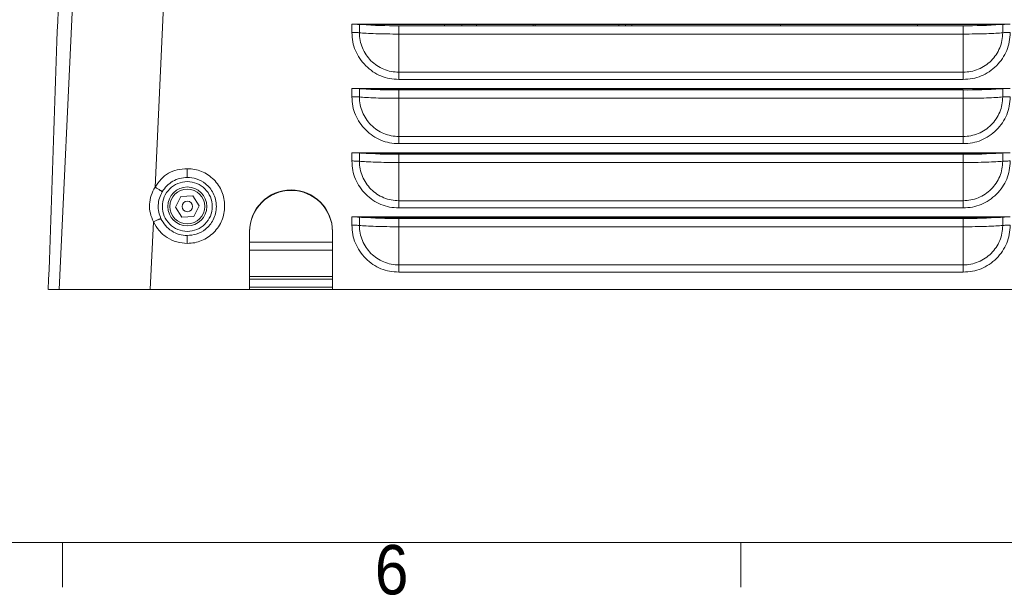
# Model space of a CAD drawing. Header units: millimetres. Extents: x 5 to 273, y 7 to 200.
# Tile 2 of 11: x 72 to 119, y 7 to 35. Entities that reach past the tile are written whole.
import ezdxf

# ---------------------------------------------------------------- set-up
doc = ezdxf.new("R2010")
doc.units = ezdxf.units.MM
doc.styles.add('SLDTEXTSTYLE0', font='GOTHIC.TTF', dxfattribs={"width": 0.913})

msp = doc.modelspace()

# ---------------------------------------------------------------- linework, layer by layer
at = {"color": 7, "linetype": 'Continuous', "lineweight": 15}
for p, q in [((74.5679, 42.1919), (73.6281, 22.1518)), ((78.2462, 27.0799), (78.9488, 42.2011)), ((87.7381, 34.9343), (119.4636, 34.9343)), ((87.7381, 34.5348), (87.7381, 34.9343)), ((88.096, 34.9227), (88.096, 34.5232)), ((88.1961, 34.9133), (119.0056, 34.9133)), ((90.0008, 34.4616), (90.0008, 34.861)), ((90.0008, 34.861), (117.2008, 34.861)), ((92.2008, 34.9133), (92.2008, 34.861)), ((96.5608, 34.9133), (96.5608, 34.861)), ((100.6008, 34.861), (100.6008, 34.9133)), ((100.9208, 34.861), (100.9208, 34.9133)), ((101.2208, 34.9133), (101.2208, 34.861)), ((108.4008, 34.9133), (108.4008, 34.861)), ((115.0008, 34.9133), (115.0008, 34.861)), ((117.2008, 34.861), (117.2008, 34.4616)), ((119.1056, 34.5232), (119.1056, 34.9227)), ((117.2008, 34.4616), (90.0008, 34.4616)), ((90.0008, 32.6211), (117.2008, 32.6211)), ((117.2008, 32.2752), (90.0008, 32.2752)), ((87.7381, 31.8385), (119.4636, 31.8385)), ((87.7381, 31.4391), (87.7381, 31.8385)), ((88.096, 31.8269), (88.096, 31.4275)), ((88.1961, 31.8176), (119.0056, 31.8176)), ((92.6608, 31.7653), (92.6472, 31.8176)), ((94.7608, 31.8176), (94.7608, 31.7653)), ((112.8808, 31.8176), (112.8808, 31.7653)), ((114.2008, 31.7653), (114.2008, 31.8176)), ((115.6702, 31.7653), (115.672, 31.8176)), ((119.1056, 31.4275), (119.1056, 31.8269)), ((90.0008, 31.3658), (90.0008, 31.7653)), ((90.0008, 31.7653), (117.2008, 31.7653)), ((117.2008, 31.3658), (90.0008, 31.3658)), ((117.2008, 31.7653), (117.2008, 31.3658)), ((90.0008, 29.5253), (117.2008, 29.5253)), ((117.2008, 29.1794), (90.0008, 29.1794)), ((87.7381, 28.7428), (119.4636, 28.7428)), ((87.7381, 28.3433), (87.7381, 28.7428)), ((88.096, 28.7312), (88.096, 28.3317)), ((88.1961, 28.7218), (119.0056, 28.7218)), ((90.0008, 28.2701), (90.0008, 28.6695)), ((90.0008, 28.6695), (117.2008, 28.6695)), ((93.4643, 28.6695), (93.4507, 28.7218)), ((94.7608, 28.7218), (94.7608, 28.6695)), ((112.8808, 28.7218), (112.8808, 28.6695)), ((115.5621, 28.6695), (115.5639, 28.7218)), ((117.2008, 28.6695), (117.2008, 28.2701)), ((119.1056, 28.3317), (119.1056, 28.7312)), ((117.2008, 28.2701), (90.0008, 28.2701)), ((79.4889, 26.6377), (79.2241, 26.1246)), ((80.0656, 26.6649), (79.4889, 26.6377)), ((80.3775, 26.179), (80.0656, 26.6649)), ((79.2241, 26.1246), (79.5361, 25.6388)), ((80.1128, 25.666), (80.3775, 26.179)), ((90.0008, 26.4296), (117.2008, 26.4296)), ((79.5361, 25.6388), (80.1128, 25.666)), ((87.7381, 25.647), (119.4636, 25.647)), ((87.7381, 25.2476), (87.7381, 25.647)), ((88.096, 25.6354), (88.096, 25.236)), ((117.2008, 26.0837), (90.0008, 26.0837)), ((119.1056, 25.236), (119.1056, 25.6354)), ((78.0163, 22.1518), (78.1685, 25.4141)), ((88.1961, 25.6261), (119.0056, 25.6261)), ((90.0008, 25.1743), (90.0008, 25.5738)), ((90.0008, 25.5738), (117.2008, 25.5738)), ((117.2008, 25.1743), (90.0008, 25.1743)), ((94.2677, 25.5738), (94.2541, 25.6261)), ((94.7608, 25.6261), (94.7608, 25.5738)), ((112.8808, 25.6261), (112.8808, 25.5738)), ((115.454, 25.5738), (115.4558, 25.6261)), ((117.2008, 25.5738), (117.2008, 25.1743)), ((82.8008, 22.1518), (82.8008, 24.948)), ((86.8008, 24.948), (86.8008, 22.1518)), ((82.8008, 24.0518), (86.8008, 24.0518)), ((90.0008, 23.3338), (117.2008, 23.3338)), ((117.2008, 22.9879), (90.0008, 22.9879)), ((82.8008, 22.6518), (86.8008, 22.6518)), ((78.0163, 22.1518), (82.8008, 22.1518)), ((82.8008, 22.1518), (86.8008, 22.1518)), ((86.8008, 22.1518), (124.3854, 22.1518))]:
    msp.add_line(p, q, dxfattribs=at)
at = {"color": 8, "linetype": 'Continuous', "lineweight": 15}
for p, q in [((93.0488, 34.861), (93.0253, 34.9133)), ((93.722, 34.9133), (93.7488, 34.861)), ((96.4693, 34.861), (96.4693, 34.9133)), ((94.3483, 31.7653), (94.3277, 31.8176)), ((95.1608, 31.8176), (95.1608, 31.7653)), ((112.4808, 31.8176), (112.4808, 31.7653)), ((116.0718, 31.8176), (116.07, 31.7653)), ((95.1608, 28.7218), (95.1608, 28.6695)), ((112.4808, 28.7218), (112.4808, 28.6695)), ((115.9637, 28.7218), (115.9618, 28.6695)), ((95.1608, 25.6261), (95.1608, 25.5738)), ((112.4808, 25.6261), (112.4808, 25.5738)), ((115.8556, 25.6261), (115.8537, 25.5738)), ((82.8008, 24.4379), (86.8008, 24.4379)), ((82.8008, 22.7791), (86.8008, 22.7791)), ((86.8008, 22.2658), (82.8008, 22.2658))]:
    msp.add_line(p, q, dxfattribs=at)
at = {"color": 7, "linetype": 'Continuous', "lineweight": 0}
for p, q in [((270.0001, 9.9587), (8.3801, 9.9587)), ((73.7851, 9.9587), (73.7851, 7.8048)), ((106.4876, 9.9587), (106.4876, 7.8048))]:
    msp.add_line(p, q, dxfattribs=at)
at = {"color": 7, "linetype": 'Continuous', "lineweight": 15}
for radius in [0.94, 0.84, 0.254]:
    msp.add_circle((79.8008, 26.1518), radius, dxfattribs=at)
for centre, radius, start, end in [((87.7817, 30.7483), 4.1862, 85.69385, 90.59705), ((88.5913, 39.6852), 4.7882, 264.06317, 265.26547), ((89.8179, 59.6944), 24.8341, 266.25566, 270.42215), ((117.3838, 59.6943), 24.834, 269.57784, 273.74435), ((118.6102, 39.6869), 4.7899, 274.73466, 275.93654), ((119.42, 30.7483), 4.1862, 89.40296, 94.30616), ((87.7817, 27.6523), 4.1864, 85.69384, 90.59682), ((88.5933, 36.6104), 4.8092, 264.06581, 265.26283), ((89.8178, 56.5979), 24.8333, 266.25564, 270.42226), ((117.3839, 56.5978), 24.8333, 269.57773, 273.74437), ((118.6083, 36.6122), 4.811, 274.7373, 275.9339), ((119.42, 27.6524), 4.1864, 89.40318, 94.30617), ((87.7817, 24.5563), 4.1867, 85.694, 90.59666), ((88.5925, 33.5062), 4.8008, 264.06433, 265.26346), ((89.8178, 53.5032), 24.8343, 266.25572, 270.42218), ((117.3838, 53.5031), 24.8342, 269.57781, 273.74428), ((118.609, 33.508), 4.8025, 274.73667, 275.93538), ((119.42, 24.5563), 4.1867, 89.40335, 94.30601), ((84.8008, 24.9458), 2, 0.06138, 179.93862), ((84.8008, 24.9249), 2, 0.06138, 179.93862), ((87.7817, 21.4605), 4.1868, 85.69405, 90.59661), ((88.5929, 30.4147), 4.805, 264.06507, 265.26315), ((118.6086, 30.4164), 4.8068, 274.73698, 275.93464), ((119.42, 21.4605), 4.1868, 89.4034, 94.30596), ((89.8178, 50.4066), 24.8335, 266.25566, 270.42225), ((117.3839, 50.4065), 24.8334, 269.57774, 273.74435)]:
    msp.add_arc(centre, radius, start, end, dxfattribs=at)
for points, knots in [([(74.0291, 48.7306), (73.8979, 44.9739), (73.5885, 36.1143), (73.2792, 27.2547), (73.101, 22.1518)], [0, 0, 0, 0, 0.424022, 1, 1, 1, 1]), ([(90.0008, 32.2752), (89.8495, 32.2828), (89.5529, 32.2976), (89.1268, 32.4275), (88.7364, 32.6382), (88.3923, 32.9273), (88.1023, 33.2706), (87.8909, 33.6605), (87.7606, 34.0866), (87.7457, 34.3834), (87.7381, 34.5348)], [0, 0, 0, 0, 0.1274828, 0.2498886, 0.3722846, 0.4997395, 0.6271951, 0.7496585, 0.8722306, 1, 1, 1, 1]), ([(88.096, 34.5232), (88.0769, 34.5249), (88.0386, 34.5282), (87.9509, 34.5319), (87.849, 34.5344), (87.7751, 34.5347), (87.7381, 34.5348)], [0, 0, 0, 0, 0.2499982, 0.4999999, 0.7500011, 1, 1, 1, 1]), ([(90.0008, 32.6211), (89.8763, 32.6282), (89.6272, 32.6423), (89.2677, 32.7552), (88.9363, 32.9308), (88.6458, 33.1691), (88.407, 33.4591), (88.2307, 33.7902), (88.1174, 34.1495), (88.1032, 34.3987), (88.096, 34.5232)], [0, 0, 0, 0, 0.1248365, 0.2498149, 0.3747649, 0.4997524, 0.6247825, 0.7498516, 0.8749289, 1, 1, 1, 1]), ([(88.096, 34.5232), (88.1979, 34.5144), (88.4017, 34.4967), (88.8682, 34.4772), (89.4107, 34.464), (89.8041, 34.4624), (90.0008, 34.4616)], [0, 0, 0, 0, 0.2500002, 0.5000003, 0.75, 1, 1, 1, 1]), ([(90.0008, 32.6211), (90.0008, 32.714), (90.0008, 32.8998), (90.0008, 33.3461), (90.0008, 33.8747), (90.0008, 34.266), (90.0008, 34.4616)], [0, 0, 0, 0, 0.2499999, 0.5000002, 0.7500001, 1, 1, 1, 1]), ([(119.4636, 34.5348), (119.456, 34.3835), (119.441, 34.087), (119.3107, 33.6611), (119.0993, 33.2711), (118.8096, 32.9275), (118.4657, 32.6381), (118.0755, 32.4274), (117.6492, 32.2976), (117.3523, 32.2828), (117.2008, 32.2752)], [0, 0, 0, 0, 0.1276231, 0.2501488, 0.3726549, 0.5002208, 0.6275596, 0.7499111, 0.8723655, 1, 1, 1, 1]), ([(119.1056, 34.5232), (119.0985, 34.3987), (119.0843, 34.1495), (118.971, 33.7902), (118.7947, 33.4591), (118.5559, 33.1691), (118.2654, 32.9308), (117.9339, 32.7552), (117.5745, 32.6423), (117.3253, 32.6282), (117.2008, 32.6211)], [0, 0, 0, 0, 0.1250703, 0.2501482, 0.3752163, 0.5002476, 0.6252347, 0.7501844, 0.8751633, 1, 1, 1, 1]), ([(117.2008, 34.4616), (117.3975, 34.4624), (117.7909, 34.464), (118.3335, 34.4772), (118.8, 34.4967), (119.0037, 34.5144), (119.1056, 34.5232)], [0, 0, 0, 0, 0.2500001, 0.5, 0.7499999, 1, 1, 1, 1]), ([(117.2008, 32.6211), (117.2008, 32.714), (117.2008, 32.8998), (117.2008, 33.3461), (117.2008, 33.8747), (117.2008, 34.266), (117.2008, 34.4616)], [0, 0, 0, 0, 0.2499999, 0.5000002, 0.7500001, 1, 1, 1, 1]), ([(119.4636, 34.5348), (119.4266, 34.5347), (119.3527, 34.5344), (119.2507, 34.5319), (119.1631, 34.5282), (119.1248, 34.5249), (119.1056, 34.5232)], [0, 0, 0, 0, 0.2499997, 0.4999985, 0.7500011, 1, 1, 1, 1]), ([(90.0008, 32.2752), (90.0008, 32.3119), (90.0008, 32.3855), (90.0008, 32.4848), (90.0008, 32.5687), (90.0008, 32.6036), (90.0008, 32.6211)], [0, 0, 0, 0, 0.2499995, 0.5000003, 0.7500003, 1, 1, 1, 1]), ([(117.2008, 32.6211), (117.2008, 32.6036), (117.2008, 32.5687), (117.2008, 32.4848), (117.2008, 32.3855), (117.2008, 32.3119), (117.2008, 32.2752)], [0, 0, 0, 0, 0.2499997, 0.4999997, 0.7500005, 1, 1, 1, 1]), ([(90.0008, 29.1794), (89.8495, 29.187), (89.5529, 29.2018), (89.1268, 29.3317), (88.7364, 29.5425), (88.3923, 29.8315), (88.1023, 30.1748), (87.8909, 30.5648), (87.7606, 30.9909), (87.7457, 31.2876), (87.7381, 31.4391)], [0, 0, 0, 0, 0.1274829, 0.2498886, 0.3722846, 0.4997395, 0.6271951, 0.7496585, 0.8722308, 1, 1, 1, 1]), ([(88.096, 31.4275), (88.0769, 31.4291), (88.0386, 31.4325), (87.9509, 31.4361), (87.849, 31.4386), (87.7751, 31.4389), (87.7381, 31.4391)], [0, 0, 0, 0, 0.2500007, 0.5000001, 0.7500009, 1, 1, 1, 1]), ([(90.0008, 29.5253), (89.8763, 29.5324), (89.6272, 29.5466), (89.2677, 29.6594), (88.9363, 29.8351), (88.6458, 30.0733), (88.407, 30.3633), (88.2307, 30.6944), (88.1174, 31.0538), (88.1032, 31.3029), (88.096, 31.4275)], [0, 0, 0, 0, 0.1248365, 0.2498149, 0.374765, 0.4997524, 0.6247824, 0.7498516, 0.8749289, 1, 1, 1, 1]), ([(88.096, 31.4275), (88.1979, 31.4186), (88.4017, 31.401), (88.8682, 31.3814), (89.4107, 31.3683), (89.8041, 31.3666), (90.0008, 31.3658)], [0, 0, 0, 0, 0.2499998, 0.5, 0.7499998, 1, 1, 1, 1]), ([(90.0008, 29.5253), (90.0008, 29.6182), (90.0008, 29.804), (90.0008, 30.2503), (90.0008, 30.779), (90.0008, 31.1702), (90.0008, 31.3658)], [0, 0, 0, 0, 0.2499998, 0.4999998, 0.7499999, 1, 1, 1, 1]), ([(119.4636, 31.4391), (119.456, 31.2878), (119.441, 30.9913), (119.3107, 30.5654), (119.0993, 30.1753), (118.8096, 29.8317), (118.4657, 29.5424), (118.0755, 29.3317), (117.6492, 29.2018), (117.3523, 29.187), (117.2008, 29.1794)], [0, 0, 0, 0, 0.12762307, 0.25014881, 0.37265478, 0.50022085, 0.62755946, 0.74991112, 0.87236555, 1, 1, 1, 1]), ([(119.1056, 31.4275), (119.0985, 31.3029), (119.0843, 31.0538), (118.971, 30.6944), (118.7947, 30.3633), (118.5559, 30.0733), (118.2654, 29.8351), (117.9339, 29.6594), (117.5745, 29.5466), (117.3253, 29.5324), (117.2008, 29.5253)], [0, 0, 0, 0, 0.12507028, 0.2501483, 0.37521621, 0.50024753, 0.62523462, 0.75018443, 0.87516332, 1, 1, 1, 1]), ([(117.2008, 31.3658), (117.3975, 31.3666), (117.7909, 31.3683), (118.3335, 31.3814), (118.8, 31.401), (119.0037, 31.4186), (119.1056, 31.4275)], [0, 0, 0, 0, 0.2500003, 0.5000003, 0.7500003, 1, 1, 1, 1]), ([(117.2008, 29.5253), (117.2008, 29.6182), (117.2008, 29.804), (117.2008, 30.2503), (117.2008, 30.779), (117.2008, 31.1702), (117.2008, 31.3658)], [0, 0, 0, 0, 0.2499998, 0.4999998, 0.7499999, 1, 1, 1, 1]), ([(119.4636, 31.4391), (119.4266, 31.4389), (119.3527, 31.4386), (119.2507, 31.4361), (119.1631, 31.4325), (119.1248, 31.4291), (119.1056, 31.4275)], [0, 0, 0, 0, 0.24999984, 0.49999839, 0.74999849, 1, 1, 1, 1]), ([(90.0008, 29.1794), (90.0008, 29.2162), (90.0008, 29.2897), (90.0008, 29.3891), (90.0008, 29.4729), (90.0008, 29.5078), (90.0008, 29.5253)], [0, 0, 0, 0, 0.2499998, 0.4999987, 0.7500006, 1, 1, 1, 1]), ([(117.2008, 29.5253), (117.2008, 29.5078), (117.2008, 29.4729), (117.2008, 29.3891), (117.2008, 29.2897), (117.2008, 29.2162), (117.2008, 29.1794)], [0, 0, 0, 0, 0.2499994, 0.5000013, 0.7500002, 1, 1, 1, 1]), ([(90.0008, 26.0837), (89.8495, 26.0913), (89.5529, 26.1061), (89.1268, 26.236), (88.7364, 26.4467), (88.3923, 26.7358), (88.1023, 27.0791), (87.8909, 27.469), (87.7606, 27.8951), (87.7457, 28.1919), (87.7381, 28.3433)], [0, 0, 0, 0, 0.1274828, 0.2498886, 0.3722846, 0.4997394, 0.6271951, 0.7496585, 0.8722307, 1, 1, 1, 1]), ([(88.096, 28.3317), (88.0769, 28.3334), (88.0386, 28.3367), (87.9509, 28.3404), (87.849, 28.3429), (87.7751, 28.3432), (87.7381, 28.3433)], [0, 0, 0, 0, 0.2500003, 0.5000013, 0.7500018, 1, 1, 1, 1]), ([(90.0008, 26.4296), (89.8763, 26.4366), (89.6272, 26.4508), (89.2677, 26.5637), (88.9363, 26.7393), (88.6458, 26.9776), (88.407, 27.2676), (88.2307, 27.5987), (88.1174, 27.958), (88.1032, 28.2072), (88.096, 28.3317)], [0, 0, 0, 0, 0.1248365, 0.2498149, 0.3747649, 0.4997523, 0.6247825, 0.7498516, 0.8749289, 1, 1, 1, 1]), ([(88.096, 28.3317), (88.1979, 28.3229), (88.4017, 28.3052), (88.8682, 28.2857), (89.4107, 28.2725), (89.8041, 28.2709), (90.0008, 28.2701)], [0, 0, 0, 0, 0.2499999, 0.5, 0.7499999, 1, 1, 1, 1]), ([(90.0008, 26.4296), (90.0008, 26.5225), (90.0008, 26.7083), (90.0008, 27.1546), (90.0008, 27.6832), (90.0008, 28.0744), (90.0008, 28.2701)], [0, 0, 0, 0, 0.2500003, 0.5, 0.7500001, 1, 1, 1, 1]), ([(119.4636, 28.3433), (119.456, 28.192), (119.441, 27.8955), (119.3107, 27.4696), (119.0993, 27.0796), (118.8096, 26.736), (118.4657, 26.4466), (118.0755, 26.2359), (117.6492, 26.1061), (117.3523, 26.0912), (117.2008, 26.0837)], [0, 0, 0, 0, 0.1276232, 0.2501488, 0.3726549, 0.5002209, 0.6275595, 0.7499111, 0.8723655, 1, 1, 1, 1]), ([(119.1056, 28.3317), (119.0985, 28.2072), (119.0843, 27.958), (118.971, 27.5987), (118.7947, 27.2676), (118.5559, 26.9776), (118.2654, 26.7393), (117.9339, 26.5637), (117.5745, 26.4508), (117.3253, 26.4366), (117.2008, 26.4296)], [0, 0, 0, 0, 0.1250704, 0.2501483, 0.3752164, 0.5002477, 0.6252348, 0.7501844, 0.8751633, 1, 1, 1, 1]), ([(117.2008, 28.2701), (117.3975, 28.2709), (117.7909, 28.2725), (118.3335, 28.2857), (118.8, 28.3052), (119.0037, 28.3229), (119.1056, 28.3317)], [0, 0, 0, 0, 0.2500003, 0.5000003, 0.7500003, 1, 1, 1, 1]), ([(117.2008, 26.4296), (117.2008, 26.5225), (117.2008, 26.7083), (117.2008, 27.1546), (117.2008, 27.6832), (117.2008, 28.0744), (117.2008, 28.2701)], [0, 0, 0, 0, 0.2500003, 0.5, 0.7500001, 1, 1, 1, 1]), ([(119.4636, 28.3433), (119.4266, 28.3432), (119.3527, 28.3429), (119.2507, 28.3404), (119.1631, 28.3367), (119.1248, 28.3334), (119.1056, 28.3317)], [0, 0, 0, 0, 0.249999, 0.4999971, 0.7499989, 1, 1, 1, 1]), ([(79.8008, 27.9728), (79.6375, 27.9631), (79.3226, 27.9444), (78.885, 27.767), (78.5113, 27.4785), (78.3367, 27.2161), (78.2462, 27.0799)], [0, 0, 0, 0, 0.2592979, 0.4999522, 0.7406322, 1, 1, 1, 1]), ([(78.5916, 26.8574), (78.6609, 26.9579), (78.7994, 27.1589), (79.0967, 27.378), (79.4357, 27.5244), (79.6791, 27.5427), (79.8008, 27.5518)], [0, 0, 0, 0, 0.2500002, 0.5, 0.7500004, 1, 1, 1, 1]), ([(79.8008, 27.9728), (79.9213, 27.9667), (80.1575, 27.9548), (80.4968, 27.8511), (80.8075, 27.6829), (81.0813, 27.4525), (81.3115, 27.179), (81.4802, 26.8686), (81.5803, 26.5295), (81.6112, 26.1731), (81.5807, 25.8168), (81.4807, 25.478), (81.3117, 25.1673), (81.0817, 24.8934), (80.8081, 24.6625), (80.4975, 24.4944), (80.158, 24.3908), (79.9216, 24.3788), (79.8008, 24.3728)], [0, 0, 0, 0, 0.0637603, 0.1249838, 0.1862122, 0.2499869, 0.3136492, 0.3748436, 0.4361124, 0.4999895, 0.5636823, 0.6248872, 0.6861453, 0.7499913, 0.8136697, 0.8748623, 0.9361238, 1, 1, 1, 1]), ([(79.8008, 27.5518), (79.8008, 27.5575), (79.8008, 27.5662), (79.8008, 27.6193), (79.8008, 27.6743), (79.8008, 27.7423), (79.8008, 27.8404), (79.8008, 27.9207), (79.8008, 27.9728)], [0, 0, 0, 0, 0.238718, 0.367884, 0.499999, 0.6321135, 0.7612812, 1, 1, 1, 1]), ([(79.8008, 24.7518), (79.9463, 24.7651), (80.2622, 24.7938), (80.6312, 25.0017), (80.8923, 25.2586), (81.06, 25.5137), (81.1738, 25.8172), (81.2147, 26.1518), (81.1738, 26.4865), (81.06, 26.79), (80.8923, 27.0451), (80.6312, 27.302), (80.2622, 27.5098), (79.9463, 27.5386), (79.8008, 27.5518)], [0, 0, 0, 0, 0.0990823, 0.2151795, 0.2799277, 0.3489807, 0.4223385, 0.5, 0.577661, 0.6510183, 0.7200712, 0.7848192, 0.9009169, 1, 1, 1, 1]), ([(78.1685, 25.4141), (78.1112, 25.5484), (77.9967, 25.8171), (77.965, 26.2578), (78.0374, 26.6942), (78.1766, 26.9514), (78.2462, 27.0799)], [0, 0, 0, 0, 0.2499259, 0.4998978, 0.7499219, 1, 1, 1, 1]), ([(78.5917, 26.8574), (78.5881, 26.8621), (78.5826, 26.8694), (78.5406, 26.8989), (78.4962, 26.9282), (78.4404, 26.9635), (78.3587, 27.0137), (78.2905, 27.0538), (78.2462, 27.0799)], [0, 0, 0, 0, 0.2380642, 0.3667972, 0.4985656, 0.6305483, 0.7598851, 1, 1, 1, 1]), ([(79.8008, 27.3518), (79.6429, 27.3356), (79.3271, 27.3031), (78.9327, 27.0183), (78.6568, 26.6265), (78.5729, 26.1523), (78.6566, 25.6776), (78.9323, 25.2859), (79.3267, 25.0003), (79.6427, 24.968), (79.8008, 24.9518)], [0, 0, 0, 0, 0.1249765, 0.2499762, 0.3748025, 0.4999851, 0.6248145, 0.7499933, 0.8748334, 1, 1, 1, 1]), ([(79.8008, 24.9518), (79.9587, 24.9681), (80.2746, 25.0006), (80.669, 25.2853), (80.9449, 25.6772), (81.0288, 26.1514), (80.9451, 26.626), (80.6694, 27.0178), (80.275, 27.3034), (79.959, 27.3357), (79.8008, 27.3518)], [0, 0, 0, 0, 0.1249769, 0.2499762, 0.3748023, 0.499985, 0.6248144, 0.7499931, 0.8748334, 1, 1, 1, 1]), ([(78.5313, 25.5618), (78.4909, 25.667), (78.4103, 25.8776), (78.3905, 26.2176), (78.4419, 26.5542), (78.5417, 26.7564), (78.5916, 26.8574)], [0, 0, 0, 0, 0.25, 0.5, 0.7500002, 1, 1, 1, 1]), ([(90.0008, 26.0837), (90.0008, 26.1204), (90.0008, 26.194), (90.0008, 26.2933), (90.0008, 26.3772), (90.0008, 26.4121), (90.0008, 26.4296)], [0, 0, 0, 0, 0.2499995, 0.5000003, 0.7500003, 1, 1, 1, 1]), ([(117.2008, 26.4296), (117.2008, 26.4121), (117.2008, 26.3772), (117.2008, 26.2933), (117.2008, 26.194), (117.2008, 26.1204), (117.2008, 26.0837)], [0, 0, 0, 0, 0.2499997, 0.4999997, 0.7500005, 1, 1, 1, 1]), ([(78.1685, 25.4141), (78.2141, 25.435), (78.2841, 25.467), (78.3682, 25.5034), (78.4257, 25.5274), (78.472, 25.5456), (78.5171, 25.5617), (78.5257, 25.5618), (78.5313, 25.5618)], [0, 0, 0, 0, 0.2427622, 0.3724288, 0.5041667, 0.6353018, 0.7632191, 1, 1, 1, 1]), ([(78.1685, 25.4141), (78.2525, 25.2647), (78.4203, 24.9663), (78.8218, 24.6383), (79.2885, 24.4128), (79.63, 24.3861), (79.8008, 24.3728)], [0, 0, 0, 0, 0.25042743, 0.50000662, 0.75001129, 1, 1, 1, 1]), ([(79.8008, 24.7518), (79.6682, 24.7627), (79.403, 24.7845), (79.0389, 24.9575), (78.7285, 25.2148), (78.597, 25.4461), (78.5313, 25.5618)], [0, 0, 0, 0, 0.2500003, 0.5000002, 0.7500002, 1, 1, 1, 1]), ([(90.0008, 22.9879), (89.8495, 22.9955), (89.5529, 23.0103), (89.1268, 23.1402), (88.7364, 23.351), (88.3923, 23.64), (88.1023, 23.9833), (87.8909, 24.3733), (87.7606, 24.7994), (87.7457, 25.0961), (87.7381, 25.2476)], [0, 0, 0, 0, 0.1274828, 0.2498886, 0.3722846, 0.4997395, 0.6271951, 0.7496585, 0.8722307, 1, 1, 1, 1]), ([(88.096, 25.236), (88.0769, 25.2376), (88.0386, 25.241), (87.9509, 25.2446), (87.849, 25.2471), (87.7751, 25.2474), (87.7381, 25.2476)], [0, 0, 0, 0, 0.2500008, 0.5000003, 0.7500013, 1, 1, 1, 1]), ([(90.0008, 23.3338), (89.8763, 23.3409), (89.6272, 23.3551), (89.2677, 23.4679), (88.9363, 23.6436), (88.6458, 23.8818), (88.407, 24.1718), (88.2307, 24.5029), (88.1174, 24.8623), (88.1032, 25.1114), (88.096, 25.236)], [0, 0, 0, 0, 0.1248365, 0.2498149, 0.3747649, 0.4997524, 0.6247825, 0.7498515, 0.8749289, 1, 1, 1, 1]), ([(88.096, 25.236), (88.1979, 25.2271), (88.4017, 25.2095), (88.8682, 25.1899), (89.4107, 25.1768), (89.8041, 25.1751), (90.0008, 25.1743)], [0, 0, 0, 0, 0.2500003, 0.5000004, 0.7499999, 1, 1, 1, 1]), ([(90.0008, 23.3338), (90.0008, 23.4267), (90.0008, 23.6125), (90.0008, 24.0588), (90.0008, 24.5875), (90.0008, 24.9787), (90.0008, 25.1743)], [0, 0, 0, 0, 0.24999981, 0.50000013, 0.74999995, 1, 1, 1, 1]), ([(119.4636, 25.2476), (119.456, 25.0963), (119.441, 24.7998), (119.3107, 24.3739), (119.0993, 23.9838), (118.8096, 23.6402), (118.4657, 23.3509), (118.0755, 23.1402), (117.6492, 23.0103), (117.3523, 22.9955), (117.2008, 22.9879)], [0, 0, 0, 0, 0.1276231, 0.2501488, 0.3726549, 0.5002209, 0.6275595, 0.7499111, 0.8723655, 1, 1, 1, 1]), ([(119.1056, 25.236), (119.0985, 25.1114), (119.0843, 24.8623), (118.971, 24.5029), (118.7947, 24.1718), (118.5559, 23.8818), (118.2654, 23.6436), (117.9339, 23.4679), (117.5745, 23.3551), (117.3253, 23.3409), (117.2008, 23.3338)], [0, 0, 0, 0, 0.1250703, 0.2501483, 0.3752163, 0.5002476, 0.6252347, 0.7501844, 0.8751633, 1, 1, 1, 1]), ([(117.2008, 25.1743), (117.3975, 25.1751), (117.7909, 25.1768), (118.3335, 25.1899), (118.8, 25.2095), (119.0037, 25.2271), (119.1056, 25.236)], [0, 0, 0, 0, 0.2500003, 0.4999999, 0.7499999, 1, 1, 1, 1]), ([(117.2008, 23.3338), (117.2008, 23.4267), (117.2008, 23.6125), (117.2008, 24.0588), (117.2008, 24.5875), (117.2008, 24.9787), (117.2008, 25.1743)], [0, 0, 0, 0, 0.24999981, 0.50000013, 0.74999995, 1, 1, 1, 1]), ([(119.4636, 25.2476), (119.4266, 25.2474), (119.3527, 25.2471), (119.2507, 25.2446), (119.1631, 25.241), (119.1248, 25.2376), (119.1056, 25.236)], [0, 0, 0, 0, 0.2499995, 0.4999982, 0.7499984, 1, 1, 1, 1]), ([(79.8008, 24.3728), (79.8008, 24.422), (79.8008, 24.5237), (79.8008, 24.6508), (79.8008, 24.7363), (79.8008, 24.7468), (79.8008, 24.7519)], [0, 0, 0, 0, 0.2447121, 0.5054278, 0.7631234, 1, 1, 1, 1]), ([(90.0008, 22.9879), (90.0008, 23.0247), (90.0008, 23.0982), (90.0008, 23.1976), (90.0008, 23.2814), (90.0008, 23.3163), (90.0008, 23.3338)], [0, 0, 0, 0, 0.2500002, 0.5000006, 0.7500005, 1, 1, 1, 1]), ([(117.2008, 23.3338), (117.2008, 23.3163), (117.2008, 23.2814), (117.2008, 23.1976), (117.2008, 23.0982), (117.2008, 23.0247), (117.2008, 22.9879)], [0, 0, 0, 0, 0.2499995, 0.4999994, 0.7499998, 1, 1, 1, 1]), ([(73.6281, 22.1518), (73.5173, 22.1518), (73.2958, 22.1518), (73.1321, 22.1518), (73.1134, 22.1518), (73.1052, 22.1518)], [0, 0, 0, 0, 0.35878574, 0.71768913, 1, 1, 1, 1]), ([(73.6281, 22.1518), (73.6531, 22.1518), (73.703, 22.1518), (73.9319, 22.1518), (74.2703, 22.1518), (74.7153, 22.1518), (75.2552, 22.1518), (75.8717, 22.1518), (76.55, 22.1518), (77.2711, 22.1518), (77.7671, 22.1518), (78.0163, 22.1518)], [0, 0, 0, 0, 0.1110952, 0.2221894, 0.3332927, 0.4443951, 0.5553457, 0.6662964, 0.7771788, 0.8880619, 1, 1, 1, 1])]:
    msp.add_open_spline(points, degree=3, knots=knots, dxfattribs=at)

# ---------------------------------------------------------------- texts
at = {"color": 7, "linetype": 'Continuous', "lineweight": 0, "insert": (88.8415, 9.8363), "char_height": 2.3813, "attachment_point": 1, "style": 'SLDTEXTSTYLE0'}
msp.add_mtext('6', dxfattribs=at)

doc.saveas('drawing.dxf')
